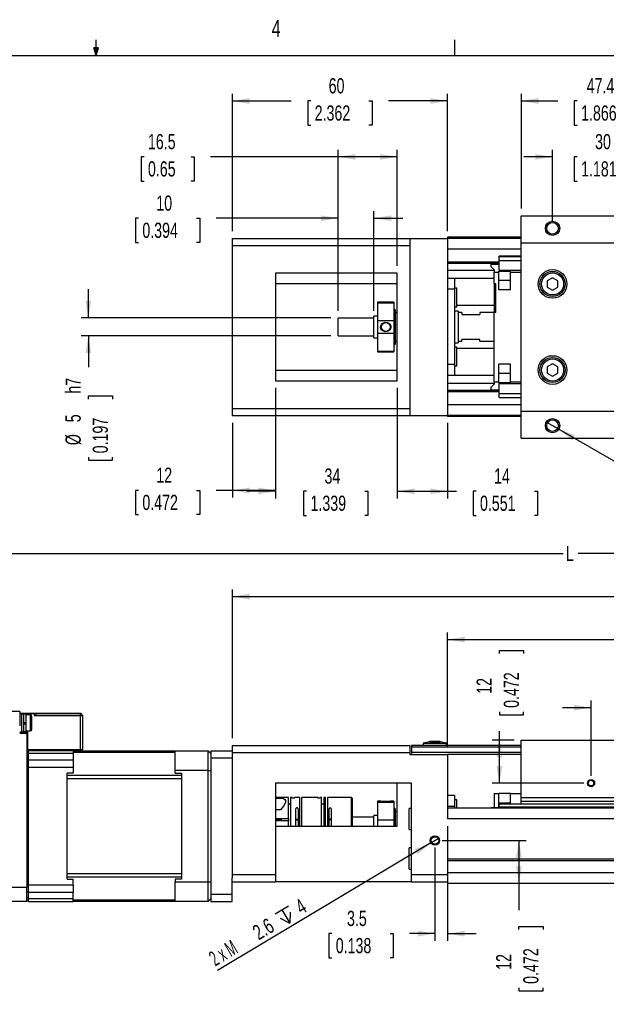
# Model space of a CAD drawing. Extents: x 11 to 421, y 5 to 275.
# Tile 6 of 7: x 205 to 287, y 138 to 275. Entities that reach past the tile are written whole.
import ezdxf
from ezdxf.enums import TextEntityAlignment as Align

# ---------------------------------------------------------------- set-up
doc = ezdxf.new("R2010")
doc.units = 0
doc.layers.get('0').update_dxf_attribs({"linetype": 'CONTINUOUS'})
doc.dimstyles.new('SLDDIMSTYLE0', dxfattribs={"dimtxt": 2.116667, "dimasz": 2.4, "dimexe": 0, "dimexo": 0.0625, "dimgap": 0.529167, "dimtad": 0, "dimlfac": 2, "dimrnd": 1e-09, "dimzin": 12, "dimsah": 1, "dimcen": 0.09, "dimazin": 3, "dimtfac": 1, "dimtofl": 0, "dimtmove": 0, "dimatfit": 3})
doc.dimstyles.new('SLDDIMSTYLE1', dxfattribs={"dimtxt": 2.116667, "dimasz": 2.4, "dimexe": 0, "dimexo": 0.0625, "dimgap": 0.529167, "dimtad": 0, "dimlfac": 2, "dimrnd": 1e-09, "dimzin": 12, "dimsah": 1, "dimcen": 0.09, "dimazin": 3, "dimtfac": 1, "dimtmove": 0, "dimatfit": 3})
doc.dimstyles.new('SLDDIMSTYLE2', dxfattribs={"dimtxt": 2.116667, "dimasz": 2.4, "dimexe": 0, "dimexo": 0.0625, "dimgap": 0.529167, "dimtad": 1, "dimlfac": 2, "dimrnd": 1e-09, "dimzin": 12, "dimblk1": 'NONE', "dimsah": 1, "dimcen": 0, "dimazin": 3, "dimtfac": 1, "dimtmove": 0, "dimatfit": 3})

# ---------------------------------------------------------------- blocks, each defined once
blk = doc.blocks.new('_D_1')
at = {"color": 7, "linetype": 'CONTINUOUS'}
for p, q in [((234.91, 175.12), (234.91, 195.87)), ((369.91, 175.12), (369.91, 195.87)), ((234.91, 194.87), (300.3, 194.87)), ((369.91, 194.87), (304.52, 194.87))]:
    blk.add_line(p, q, dxfattribs=at)
for points in [[(234.91, 194.87), (237.31, 194.47), (237.31, 195.27)], [(369.91, 194.87), (367.51, 195.27), (367.51, 194.47)]]:
    blk.add_solid(points, dxfattribs=at)
at = {"color": 7, "linetype": 'CONTINUOUS', "width": 0.7}
blk.add_text('AL', height=2.117, dxfattribs=at).set_placement((300.71, 193.18, 26.16), align=Align.BOTTOM_LEFT)
blk = doc.blocks.new('_D_2')
at = {"color": 7, "linetype": 'CONTINUOUS'}
for p, q in [((264.91, 173.87), (264.91, 189.87)), ((364.91, 173.87), (364.91, 189.87)), ((264.91, 188.87), (312.98, 188.87)), ((364.91, 188.87), (316.83, 188.87))]:
    blk.add_line(p, q, dxfattribs=at)
for points in [[(264.91, 188.87), (267.31, 188.47), (267.31, 189.27)], [(364.91, 188.87), (362.51, 189.27), (362.51, 188.47)]]:
    blk.add_solid(points, dxfattribs=at)
at = {"color": 7, "linetype": 'CONTINUOUS', "width": 0.7}
blk.add_text('RL', height=2.117, dxfattribs=at).set_placement((313.4, 187.18, 26.16), align=Align.BOTTOM_LEFT)
blk = doc.blocks.new('_D_3')
at = {"color": 7, "linetype": 'CONTINUOUS'}
for p, q in [((194.26, 179.87), (194.26, 201.87)), ((369.91, 175.12), (369.91, 201.87)), ((194.26, 200.87), (281.02, 200.87)), ((369.91, 200.87), (283.15, 200.87))]:
    blk.add_line(p, q, dxfattribs=at)
for points in [[(194.26, 200.87), (196.66, 200.47), (196.66, 201.27)], [(369.91, 200.87), (367.51, 201.27), (367.51, 200.47)]]:
    blk.add_solid(points, dxfattribs=at)
at = {"color": 7, "linetype": 'CONTINUOUS', "width": 0.7}
blk.add_text('L', height=2.12, dxfattribs=at).set_placement((281.43, 199.18, 26.16), align=Align.BOTTOM_LEFT)
blk = doc.blocks.new('_D_6')
at = {"color": 7, "linetype": 'CONTINUOUS'}
for p, q in [((264.91, 162.87), (264.91, 146.88)), ((263.16, 159.87), (263.16, 146.88)), ((248.8, 147.88), (248.37, 147.88)), ((248.37, 147.88), (248.37, 144.52)), ((256.91, 147.88), (257.33, 147.88)), ((257.33, 147.88), (257.33, 144.52)), ((263.16, 147.88), (259.63, 147.88)), ((264.91, 147.88), (268.91, 147.88)), ((248.37, 144.52), (248.8, 144.52)), ((257.33, 144.52), (256.91, 144.52))]:
    blk.add_line(p, q, dxfattribs=at)
for points in [[(263.16, 147.88), (260.76, 148.28), (260.76, 147.48)], [(264.91, 147.88), (267.31, 147.48), (267.31, 148.28)]]:
    blk.add_solid(points, dxfattribs=at)
at = {"color": 7, "linetype": 'CONTINUOUS', "width": 0.7}
for s, p in [('3.5', (250.9, 148.31, 26.16)), ('0.138', (249.33, 144.52, 26.16))]:
    blk.add_text(s, height=2.117, dxfattribs=at).set_placement(p, align=Align.BOTTOM_LEFT)
blk = doc.blocks.new('_D_7')
at = {"color": 7, "linetype": 'CONTINUOUS'}
for p, q in [((264.16, 160.87), (275.87, 160.87)), ((274.87, 160.87), (274.87, 154.87)), ((274.87, 154.87), (274.87, 151.17)), ((274.87, 148.45), (274.87, 148.88)), ((274.87, 148.88), (278.23, 148.88)), ((278.23, 148.88), (278.23, 148.45)), ((274.87, 140.34), (274.87, 139.91)), ((278.23, 139.91), (278.23, 140.34)), ((274.87, 139.91), (278.23, 139.91))]:
    blk.add_line(p, q, dxfattribs=at)
for points in [[(274.87, 160.87), (274.47, 158.47), (275.27, 158.47)], [(274.87, 154.87), (275.27, 157.27), (274.47, 157.27)]]:
    blk.add_solid(points, dxfattribs=at)
at = {"color": 7, "linetype": 'CONTINUOUS', "width": 0.7}
for s, p in [('0.472', (278.23, 140.88, 26.16)), ('12', (274.44, 142.83, 26.16))]:
    blk.add_text(s, height=2.117, rotation=90, dxfattribs=at).set_placement(p, align=Align.BOTTOM_LEFT)
blk = doc.blocks.new('_D_8')
at = {"color": 7, "linetype": 'CONTINUOUS'}
for p, q in [((284.93, 169.87), (284.93, 180.37)), ((289.18, 169.87), (289.18, 180.37)), ((284.93, 179.37), (280.93, 179.37)), ((289.18, 179.37), (304.45, 179.37)), ((307.17, 179.37), (306.74, 179.37)), ((306.74, 179.37), (306.74, 176.01)), ((315.28, 179.37), (315.71, 179.37)), ((315.71, 179.37), (315.71, 176.01)), ((306.74, 176.01), (307.17, 176.01)), ((315.71, 176.01), (315.28, 176.01))]:
    blk.add_line(p, q, dxfattribs=at)
for points in [[(284.93, 179.37), (282.53, 179.77), (282.53, 178.97)], [(289.18, 179.37), (291.58, 178.97), (291.58, 179.77)]]:
    blk.add_solid(points, dxfattribs=at)
at = {"color": 7, "linetype": 'CONTINUOUS', "width": 0.7}
for s, p in [('8.5', (309.27, 179.8, 26.16)), ('0.335', (307.71, 176.01, 26.16))]:
    blk.add_text(s, height=2.117, dxfattribs=at).set_placement(p, align=Align.BOTTOM_LEFT)
blk = doc.blocks.new('_D_9')
at = {"color": 7, "linetype": 'CONTINUOUS'}
for p, q in [((272.15, 186.93), (272.15, 187.36)), ((272.15, 187.36), (275.51, 187.36)), ((275.51, 187.36), (275.51, 186.93)), ((272.15, 178.82), (272.15, 178.39)), ((275.51, 178.39), (275.51, 178.82)), ((272.15, 178.39), (275.51, 178.39)), ((272.15, 174.87), (272.15, 176.09)), ((274.21, 174.87), (271.15, 174.87)), ((272.15, 168.87), (272.15, 174.87)), ((283.93, 168.87), (271.15, 168.87))]:
    blk.add_line(p, q, dxfattribs=at)
for points in [[(272.15, 174.87), (271.75, 172.47), (272.55, 172.47)], [(272.15, 168.87), (272.55, 171.27), (271.75, 171.27)]]:
    blk.add_solid(points, dxfattribs=at)
at = {"color": 7, "linetype": 'CONTINUOUS', "width": 0.7}
for s, p in [('0.472', (275.51, 179.35, 26.16)), ('12', (271.72, 181.31, 26.16))]:
    blk.add_text(s, height=2.117, rotation=90, dxfattribs=at).set_placement(p, align=Align.BOTTOM_LEFT)
blk = doc.blocks.new('SW_SYMBOL_HOLE_DEPTH')
at = {"color": 0, "linetype": 'CONTINUOUS'}
for p, q in [((0, 875), (800, 875)), ((100, 555), (400, 75)), ((400, 875), (400, 75)), ((700, 555), (400, 75))]:
    blk.add_line(p, q, dxfattribs=at)
blk = doc.blocks.new('_D_10')
at = {"color": 7, "linetype": 'CONTINUOUS'}
for q in [(263.71, 161.2), (232.84, 142.74)]:
    blk.add_line((262.6, 160.53), q, dxfattribs=at)
blk.add_solid([(262.6, 160.53), (260.33, 159.64), (260.74, 158.96)], dxfattribs=at)
at = {"color": 7, "linetype": 'CONTINUOUS', "xscale": 0.0027037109, "yscale": 0.0027037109, "zscale": 0.0027037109, "rotation": 30.8677102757}
blk.add_blockref('SW_SYMBOL_HOLE_DEPTH', (242.11, 148.63), dxfattribs=at)
at = {"color": 7, "linetype": 'CONTINUOUS'}
for s, height, width, p in [('4', 2.12, 0.7, (244.86, 149.93, 26.16)), ('2.6', 2.117, 0.7, (238.91, 146.37, 26.16)), ('2 x M', 2.117, 0.56, (232.84, 142.74, 26.16))]:
    blk.add_text(s, height=height, rotation=30.8677, dxfattribs=dict(at, width=width)).set_placement(p, align=Align.BOTTOM_LEFT)
blk = doc.blocks.new('_NONE')
blk = doc.blocks.new('_D_12')
at = {"color": 7, "linetype": 'CONTINUOUS'}
for p, q in [((240.91, 223.95), (240.91, 208.66)), ((234.91, 219.1), (234.91, 208.66)), ((221.82, 209.66), (221.39, 209.66)), ((221.39, 209.66), (221.39, 206.3)), ((229.93, 209.66), (230.36, 209.66)), ((230.36, 209.66), (230.36, 206.3)), ((234.91, 209.66), (232.66, 209.66)), ((240.91, 209.66), (234.91, 209.66)), ((221.39, 206.3), (221.82, 206.3)), ((230.36, 206.3), (229.93, 206.3))]:
    blk.add_line(p, q, dxfattribs=at)
for points in [[(234.91, 209.66), (237.31, 209.26), (237.31, 210.06)], [(240.91, 209.66), (238.51, 210.06), (238.51, 209.26)]]:
    blk.add_solid(points, dxfattribs=at)
at = {"color": 7, "linetype": 'CONTINUOUS', "width": 0.7}
for s, p in [('12', (224.31, 210.09, -38.73)), ('0.472', (222.36, 206.3, -38.73))]:
    blk.add_text(s, height=2.117, dxfattribs=at).set_placement(p, align=Align.BOTTOM_LEFT)
blk = doc.blocks.new('_D_13')
at = {"color": 7, "linetype": 'CONTINUOUS'}
for p, q in [((257.91, 223.95), (257.91, 208.54)), ((264.91, 219.1), (264.91, 208.54)), ((257.91, 209.54), (264.91, 209.54)), ((264.91, 209.54), (266.18, 209.54)), ((268.91, 209.54), (268.48, 209.54)), ((268.48, 209.54), (268.48, 206.18)), ((277.02, 209.54), (277.44, 209.54)), ((277.44, 209.54), (277.44, 206.18)), ((268.48, 206.18), (268.91, 206.18)), ((277.44, 206.18), (277.02, 206.18))]:
    blk.add_line(p, q, dxfattribs=at)
for points in [[(257.91, 209.54), (260.31, 209.14), (260.31, 209.94)], [(264.91, 209.54), (262.51, 209.94), (262.51, 209.14)]]:
    blk.add_solid(points, dxfattribs=at)
at = {"color": 7, "linetype": 'CONTINUOUS', "width": 0.7}
for s, p in [('14', (271.4, 209.97, -38.73)), ('0.551', (269.44, 206.18, -38.73))]:
    blk.add_text(s, height=2.117, dxfattribs=at).set_placement(p, align=Align.BOTTOM_LEFT)
blk = doc.blocks.new('_D_14')
at = {"color": 7, "linetype": 'CONTINUOUS'}
for p, q in [((240.91, 223.95), (240.91, 208.54)), ((257.91, 223.95), (257.91, 208.54)), ((240.91, 209.54), (236.91, 209.54)), ((245.27, 209.54), (244.84, 209.54)), ((244.84, 209.54), (244.84, 206.18)), ((253.38, 209.54), (253.81, 209.54)), ((253.81, 209.54), (253.81, 206.18)), ((257.91, 209.54), (261.91, 209.54)), ((244.84, 206.18), (245.27, 206.18)), ((253.81, 206.18), (253.38, 206.18))]:
    blk.add_line(p, q, dxfattribs=at)
for points in [[(240.91, 209.54), (238.51, 209.94), (238.51, 209.14)], [(257.91, 209.54), (260.31, 209.14), (260.31, 209.94)]]:
    blk.add_solid(points, dxfattribs=at)
at = {"color": 7, "linetype": 'CONTINUOUS', "width": 0.7}
for s, p in [('34', (247.76, 209.97, -38.73)), ('1.339', (245.81, 206.18, -38.73))]:
    blk.add_text(s, height=2.117, dxfattribs=at).set_placement(p, align=Align.BOTTOM_LEFT)
blk = doc.blocks.new('_D_15')
at = {"color": 7, "linetype": 'CONTINUOUS'}
for p, q in [((214.83, 233.7), (214.83, 237.7)), ((248.66, 233.7), (213.83, 233.7)), ((248.66, 231.2), (213.83, 231.2)), ((214.83, 231.2), (214.83, 226.85)), ((214.83, 222.4), (214.83, 222.83)), ((214.83, 222.83), (218.19, 222.83)), ((218.19, 222.83), (218.19, 222.4)), ((214.83, 214.29), (214.83, 213.86)), ((218.19, 213.86), (218.19, 214.29)), ((214.83, 213.86), (218.19, 213.86))]:
    blk.add_line(p, q, dxfattribs=at)
for points in [[(214.83, 233.7), (215.23, 236.1), (214.43, 236.1)], [(214.83, 231.2), (214.43, 228.8), (215.23, 228.8)]]:
    blk.add_solid(points, dxfattribs=at)
at = {"color": 7, "linetype": 'CONTINUOUS', "width": 0.7}
for s, height, p in [('h7', 2.117, (214.4, 223.15, -38.73)), ('5', 2.12, (214.4, 219.16, -38.73)), ('0.197', 2.117, (218.19, 214.83, -38.73)), ('%%c', 2.117, (214.4, 215.97, -38.73))]:
    blk.add_text(s, height=height, rotation=90, dxfattribs=at).set_placement(p, align=Align.BOTTOM_LEFT)
blk = doc.blocks.new('_D_16')
at = {"color": 7, "linetype": 'CONTINUOUS'}
for p, q in [((249.66, 234.7), (249.66, 257.16)), ((257.91, 240.95), (257.91, 257.16)), ((222.61, 256.16), (222.18, 256.16)), ((222.18, 256.16), (222.18, 252.79)), ((229.15, 256.16), (229.58, 256.16)), ((229.58, 256.16), (229.58, 252.79)), ((249.66, 256.16), (231.87, 256.16)), ((257.91, 256.16), (249.66, 256.16)), ((222.18, 252.79), (222.61, 252.79)), ((229.58, 252.79), (229.15, 252.79))]:
    blk.add_line(p, q, dxfattribs=at)
for points in [[(249.66, 256.16), (252.06, 255.76), (252.06, 256.56)], [(257.91, 256.16), (255.51, 256.56), (255.51, 255.76)]]:
    blk.add_solid(points, dxfattribs=at)
at = {"color": 7, "linetype": 'CONTINUOUS', "width": 0.7}
for s, p in [('16.5', (223.14, 256.59, -38.73)), ('0.65', (223.14, 252.79, -38.73))]:
    blk.add_text(s, height=2.117, dxfattribs=at).set_placement(p, align=Align.BOTTOM_LEFT)
blk = doc.blocks.new('_D_17')
at = {"color": 7, "linetype": 'CONTINUOUS'}
for p, q in [((249.66, 234.7), (249.66, 248.6)), ((254.66, 234.7), (254.66, 248.6)), ((221.82, 247.6), (221.39, 247.6)), ((221.39, 247.6), (221.39, 244.23)), ((229.93, 247.6), (230.36, 247.6)), ((230.36, 247.6), (230.36, 244.23)), ((249.66, 247.6), (232.66, 247.6)), ((254.66, 247.6), (258.66, 247.6)), ((221.39, 244.23), (221.82, 244.23)), ((230.36, 244.23), (229.93, 244.23))]:
    blk.add_line(p, q, dxfattribs=at)
for points in [[(249.66, 247.6), (247.26, 248), (247.26, 247.2)], [(254.66, 247.6), (257.06, 247.2), (257.06, 248)]]:
    blk.add_solid(points, dxfattribs=at)
at = {"color": 7, "linetype": 'CONTINUOUS', "width": 0.7}
for s, p in [('10', (224.31, 248.02, -38.73)), ('0.394', (222.36, 244.23, -38.73))]:
    blk.add_text(s, height=2.117, dxfattribs=at).set_placement(p, align=Align.BOTTOM_LEFT)
blk = doc.blocks.new('_D_18')
at = {"color": 7, "linetype": 'CONTINUOUS'}
for p, q in [((234.91, 245.8), (234.91, 264.95)), ((264.91, 245.8), (264.91, 264.95)), ((234.91, 263.95), (243.13, 263.95)), ((245.85, 263.95), (245.42, 263.95)), ((245.42, 263.95), (245.42, 260.58)), ((253.96, 263.95), (254.39, 263.95)), ((254.39, 263.95), (254.39, 260.58)), ((264.91, 263.95), (256.68, 263.95)), ((245.42, 260.58), (245.85, 260.58)), ((254.39, 260.58), (253.96, 260.58))]:
    blk.add_line(p, q, dxfattribs=at)
for points in [[(234.91, 263.95), (237.31, 263.55), (237.31, 264.35)], [(264.91, 263.95), (262.51, 264.35), (262.51, 263.55)]]:
    blk.add_solid(points, dxfattribs=at)
at = {"color": 7, "linetype": 'CONTINUOUS', "width": 0.7}
for s, p in [('60', (248.34, 264.38, -38.73)), ('2.362', (246.39, 260.58, -38.73))]:
    blk.add_text(s, height=2.117, dxfattribs=at).set_placement(p, align=Align.BOTTOM_LEFT)
blk = doc.blocks.new('_D_19')
at = {"color": 7, "linetype": 'CONTINUOUS'}
for p, q in [((275.21, 248.95), (275.21, 264.95)), ((298.91, 248.95), (298.91, 264.95)), ((275.21, 263.95), (280.28, 263.95)), ((283, 263.95), (282.57, 263.95)), ((282.57, 263.95), (282.57, 260.58)), ((291.11, 263.95), (291.54, 263.95)), ((291.54, 263.95), (291.54, 260.58)), ((298.91, 263.95), (293.83, 263.95)), ((282.57, 260.58), (283, 260.58)), ((291.54, 260.58), (291.11, 260.58))]:
    blk.add_line(p, q, dxfattribs=at)
for points in [[(275.21, 263.95), (277.61, 263.55), (277.61, 264.35)], [(298.91, 263.95), (296.51, 264.35), (296.51, 263.55)]]:
    blk.add_solid(points, dxfattribs=at)
at = {"color": 7, "linetype": 'CONTINUOUS', "width": 0.7}
for s, p in [('47.4', (284.32, 264.38, -38.73)), ('1.866', (283.54, 260.58, -38.73))]:
    blk.add_text(s, height=2.117, dxfattribs=at).set_placement(p, align=Align.BOTTOM_LEFT)
blk = doc.blocks.new('_D_20')
at = {"color": 7, "linetype": 'CONTINUOUS'}
for p, q in [((279.56, 247.2), (279.56, 257.16)), ((294.56, 247.2), (294.56, 257.16)), ((279.56, 256.16), (275.56, 256.16)), ((283, 256.16), (282.57, 256.16)), ((282.57, 256.16), (282.57, 252.79)), ((291.11, 256.16), (291.54, 256.16)), ((291.54, 256.16), (291.54, 252.79)), ((294.56, 256.16), (298.56, 256.16)), ((282.57, 252.79), (283, 252.79)), ((291.54, 252.79), (291.11, 252.79))]:
    blk.add_line(p, q, dxfattribs=at)
for points in [[(279.56, 256.16), (277.16, 256.56), (277.16, 255.76)], [(294.56, 256.16), (296.96, 255.76), (296.96, 256.56)]]:
    blk.add_solid(points, dxfattribs=at)
at = {"color": 7, "linetype": 'CONTINUOUS', "width": 0.7}
for s, p in [('30', (285.49, 256.59, -38.73)), ('1.181', (283.54, 252.79, -38.73))]:
    blk.add_text(s, height=2.117, dxfattribs=at).set_placement(p, align=Align.BOTTOM_LEFT)
blk = doc.blocks.new('_D_23')
at = {"color": 7, "linetype": 'CONTINUOUS'}
for q in [(278.69, 219.2), (301.7, 205.91)]:
    blk.add_line((280.42, 218.2), q, dxfattribs=at)
blk.add_solid([(280.42, 218.2), (282.3, 216.65), (282.7, 217.34)], dxfattribs=at)
for s, height, width, p in [('4 x M', 2.117, 0.56, (289, 213.24, -38.73)), ('4', 2.12, 0.7, (295.12, 209.7, -38.73)), (' thru', 2.117, 0.7, (296.48, 208.92, -38.73))]:
    blk.add_text(s, height=height, rotation=330, dxfattribs=dict(at, width=width)).set_placement(p, align=Align.BOTTOM_LEFT)

msp = doc.modelspace()

# ---------------------------------------------------------------- linework, layer by layer
at = {"color": 7, "linetype": 'CONTINUOUS'}
for p, q in [((215.9254, 270.3087), (215.9254, 272.4626)), ((265.9317, 270.3087), (265.9317, 272.4626)), ((215.9254, 270.3087), (215.5889, 271.3737)), ((216.2443, 271.3737), (215.5889, 271.3737)), ((215.7467, 271.3737), (215.9254, 270.3087)), ((215.9254, 270.3087), (216.2443, 271.3737)), ((216.0501, 271.3737), (215.9254, 270.3087)), ((15.9068, 270.3087), (415.9568, 270.3087)), ((275.206, 244.1959), (275.206, 247.9459)), ((275.206, 247.9459), (298.906, 247.9459)), ((234.906, 244.7959), (234.906, 243.7959)), ((234.906, 244.7959), (259.656, 244.7959)), ((259.656, 244.7959), (259.656, 243.7959)), ((259.656, 244.7959), (264.906, 244.7959)), ((275.206, 244.9459), (264.906, 244.9459)), ((264.906, 244.9459), (264.906, 244.7959)), ((264.906, 244.7959), (264.906, 220.0959)), ((275.206, 244.7959), (264.906, 244.7959)), ((234.906, 243.7959), (259.656, 243.7959)), ((234.906, 243.7959), (234.906, 221.0959)), ((259.656, 243.7959), (259.656, 221.0959)), ((275.206, 244.1959), (298.906, 244.1959)), ((275.206, 220.6959), (275.206, 244.1959)), ((275.206, 242.2959), (272.106, 242.2959)), ((272.106, 242.2573), (272.106, 242.2959)), ((272.106, 241.7159), (272.106, 242.2573)), ((272.106, 241.7159), (275.206, 241.7159)), ((272.106, 240.3459), (272.106, 241.7159)), ((272.106, 241.4959), (264.906, 241.4959)), ((272.106, 241.3209), (264.906, 241.3209)), ((271.006, 241.2109), (271.006, 241.3209)), ((271.006, 240.8209), (271.006, 241.2109)), ((271.006, 241.2109), (272.056, 241.2109)), ((271.006, 240.8209), (271.406, 240.4209)), ((271.406, 240.4209), (271.406, 240.0959)), ((272.056, 241.2109), (272.056, 241.3209)), ((272.056, 241.1709), (272.056, 241.2109)), ((272.056, 241.1709), (272.106, 241.1709)), ((272.056, 240.2459), (273.706, 240.2459)), ((272.056, 240.0959), (272.056, 240.2459)), ((272.106, 240.3459), (275.206, 240.3459)), ((273.706, 240.0959), (273.706, 240.2459)), ((257.906, 239.9459), (240.906, 239.9459)), ((240.906, 239.9459), (240.906, 224.9459)), ((257.906, 224.9459), (257.906, 239.9459)), ((265.906, 239.1959), (264.906, 239.1959)), ((265.906, 239.1959), (265.906, 237.6959)), ((271.406, 239.1959), (265.906, 239.1959)), ((271.406, 238.4559), (271.406, 240.0959)), ((271.406, 240.0959), (272.056, 240.0959)), ((272.056, 237.6459), (272.056, 240.0959)), ((273.706, 238.9459), (272.056, 238.9459)), ((273.706, 237.6459), (273.706, 240.0959)), ((273.706, 240.0959), (275.206, 240.0959)), ((279.556, 239.312), (278.806, 238.879)), ((278.806, 238.879), (278.806, 238.0129)), ((280.306, 238.879), (279.556, 239.312)), ((280.306, 238.0129), (280.306, 238.879)), ((257.906, 238.4459), (240.906, 238.4459)), ((265.906, 237.6959), (264.906, 237.6959)), ((266.206, 237.8609), (265.906, 237.8609)), ((265.906, 237.6959), (265.906, 227.1959)), ((266.206, 235.2609), (266.206, 237.8609)), ((271.656, 238.4559), (271.406, 238.4559)), ((271.406, 238.4559), (271.406, 234.4559)), ((271.656, 234.4559), (271.656, 238.4559)), ((273.706, 237.6459), (272.056, 237.6459)), ((278.806, 238.0129), (279.556, 237.5799)), ((279.556, 237.5799), (280.306, 238.0129)), ((257.406, 235.9209), (255.156, 235.9209)), ((255.156, 235.9209), (255.156, 235.8073)), ((255.156, 235.8073), (257.406, 235.8073)), ((255.156, 235.8073), (255.156, 233.3272)), ((257.406, 235.9209), (257.406, 235.8073)), ((257.406, 235.8073), (257.406, 233.3272)), ((257.506, 234.9459), (257.406, 234.9459)), ((257.656, 234.7959), (257.506, 234.9459)), ((257.506, 229.9459), (257.506, 234.9459)), ((257.656, 230.0959), (257.656, 234.7959)), ((265.906, 235.2609), (266.206, 235.2609)), ((271.406, 235.4355), (266.206, 235.4355)), ((254.656, 233.6959), (249.656, 233.6959)), ((249.656, 231.1959), (249.656, 233.6959)), ((255.156, 233.9459), (254.656, 233.9459)), ((254.656, 230.9459), (254.656, 233.9459)), ((257.906, 234.4459), (257.656, 234.4459)), ((266.406, 234.6709), (265.906, 234.6709)), ((266.406, 234.6709), (266.406, 230.2209)), ((266.906, 234.4459), (266.406, 234.4459)), ((266.906, 234.4459), (266.906, 234.1959)), ((266.906, 234.1959), (269.406, 234.1959)), ((271.406, 234.4459), (269.406, 234.4459)), ((269.406, 234.4459), (269.406, 234.1959)), ((271.656, 234.4559), (271.406, 234.4559)), ((271.406, 224.7959), (271.406, 234.4559)), ((255.156, 233.3272), (257.406, 233.3272)), ((255.156, 233.3272), (255.156, 231.5647)), ((257.406, 233.3272), (257.406, 231.5647)), ((249.656, 231.1959), (254.656, 231.1959)), ((254.656, 230.9459), (255.156, 230.9459)), ((255.156, 231.5647), (257.406, 231.5647)), ((255.156, 231.5647), (255.156, 229.0845)), ((257.406, 231.5647), (257.406, 229.0845)), ((266.906, 230.4459), (266.906, 230.6959)), ((269.406, 230.6959), (266.906, 230.6959)), ((269.406, 230.4459), (269.406, 230.6959)), ((257.406, 229.9459), (257.506, 229.9459)), ((257.506, 229.9459), (257.656, 230.0959)), ((257.656, 230.4459), (257.906, 230.4459)), ((265.906, 230.2209), (266.406, 230.2209)), ((266.206, 229.6309), (265.906, 229.6309)), ((266.206, 227.0309), (266.206, 229.6309)), ((271.406, 229.4564), (266.206, 229.4564)), ((266.406, 230.4459), (266.906, 230.4459)), ((269.406, 230.4459), (271.406, 230.4459)), ((255.156, 229.0845), (257.406, 229.0845)), ((255.156, 229.0845), (255.156, 228.9709)), ((255.156, 228.9709), (257.406, 228.9709)), ((257.406, 229.0845), (257.406, 228.9709)), ((265.906, 227.1959), (264.906, 227.1959)), ((265.906, 227.1959), (265.906, 225.6959)), ((265.906, 227.0309), (266.206, 227.0309)), ((273.706, 227.2459), (272.056, 227.2459)), ((272.056, 224.7959), (272.056, 227.2459)), ((273.706, 224.7959), (273.706, 227.2459)), ((279.556, 227.312), (278.806, 226.879)), ((278.806, 226.879), (278.806, 226.0129)), ((280.306, 226.879), (279.556, 227.312)), ((280.306, 226.0129), (280.306, 226.879)), ((240.906, 226.4459), (257.906, 226.4459)), ((265.906, 225.6959), (264.906, 225.6959)), ((271.406, 225.6959), (265.906, 225.6959)), ((273.706, 225.9459), (272.056, 225.9459)), ((278.806, 226.0129), (279.556, 225.5799)), ((279.556, 225.5799), (280.306, 226.0129)), ((240.906, 224.9459), (257.906, 224.9459)), ((271.406, 224.4709), (271.006, 224.0709)), ((271.006, 223.6809), (271.006, 224.0709)), ((271.406, 224.7959), (272.056, 224.7959)), ((271.406, 224.7959), (271.406, 224.4709)), ((272.056, 224.6459), (272.056, 224.7959)), ((273.706, 224.6459), (272.056, 224.6459)), ((272.056, 223.6809), (272.056, 223.7209)), ((272.056, 223.7209), (272.106, 223.7209)), ((272.106, 223.1759), (272.106, 224.5459)), ((272.106, 224.5459), (275.206, 224.5459)), ((273.706, 224.7959), (275.206, 224.7959)), ((273.706, 224.6459), (273.706, 224.7959)), ((272.106, 223.5709), (264.906, 223.5709)), ((272.106, 223.3959), (264.906, 223.3959)), ((271.006, 223.6809), (272.056, 223.6809)), ((271.006, 223.5709), (271.006, 223.6809)), ((272.056, 223.5709), (272.056, 223.6809)), ((272.106, 223.1759), (275.206, 223.1759)), ((272.106, 222.6345), (272.106, 223.1759)), ((272.106, 222.5959), (272.106, 222.6345)), ((272.106, 222.5959), (275.206, 222.5959)), ((234.906, 221.0959), (259.656, 221.0959)), ((234.906, 221.0959), (234.906, 220.0959)), ((259.656, 221.0959), (259.656, 220.0959)), ((234.906, 220.0959), (259.656, 220.0959)), ((259.656, 220.0959), (264.906, 220.0959)), ((275.206, 220.0959), (264.906, 220.0959)), ((264.906, 220.0959), (264.906, 219.9459)), ((275.206, 219.9459), (264.906, 219.9459)), ((275.206, 220.6959), (298.906, 220.6959)), ((275.206, 216.9459), (275.206, 220.6959)), ((275.206, 216.9459), (298.906, 216.9459)), ((205.256, 178.8652), (197.656, 178.8652)), ((205.256, 178.8652), (205.256, 176.8652)), ((207.506, 178.5702), (205.256, 178.5702)), ((205.256, 178.5652), (205.556, 178.5652)), ((205.556, 178.5652), (205.556, 178.3686)), ((205.556, 178.5652), (207.256, 178.5652)), ((205.806, 178.5152), (205.556, 178.5152)), ((205.806, 178.5152), (205.806, 176.0152)), ((206.106, 178.4902), (205.806, 178.4902)), ((206.106, 178.4902), (206.106, 177.2652)), ((207.256, 178.5652), (207.256, 178.2652)), ((207.506, 178.5702), (207.506, 178.2702)), ((213.701, 178.5702), (207.506, 178.5702)), ((213.701, 178.5702), (213.701, 178.2702)), ((213.706, 178.5702), (213.701, 178.5702)), ((205.556, 176.1619), (205.556, 178.3686)), ((206.106, 177.2652), (205.806, 177.2652)), ((205.806, 177.1152), (206.106, 177.1152)), ((206.706, 178.3902), (206.106, 178.3902)), ((206.106, 177.2652), (206.106, 177.1152)), ((206.106, 177.1152), (206.106, 176.0402)), ((206.956, 177.2652), (206.706, 177.2652)), ((206.956, 177.2652), (206.956, 178.1402)), ((206.956, 176.3902), (206.956, 177.2652)), ((207.506, 178.2702), (207.256, 178.2702)), ((207.256, 178.2652), (213.706, 178.2652)), ((213.701, 178.2702), (207.506, 178.2702)), ((213.706, 178.2702), (213.701, 178.2702)), ((213.706, 178.2652), (213.706, 178.2702)), ((213.706, 178.2652), (213.706, 173.5152)), ((213.706, 178.2652), (214.006, 178.2652)), ((214.006, 178.2652), (214.006, 178.2702)), ((214.006, 178.2652), (214.006, 173.5152)), ((205.556, 175.9652), (205.256, 175.9652)), ((206.256, 175.7652), (205.256, 175.7652)), ((205.556, 176.1619), (205.556, 175.9652)), ((205.556, 176.0152), (205.806, 176.0152)), ((206.406, 175.9652), (205.556, 175.9652)), ((205.806, 176.0402), (206.106, 176.0402)), ((206.106, 176.1402), (206.706, 176.1402)), ((206.256, 175.7652), (206.256, 154.3652)), ((206.406, 173.5152), (206.406, 175.9652)), ((262.406, 174.6152), (261.531, 174.4152)), ((261.531, 174.4152), (261.531, 174.1152)), ((261.531, 174.4152), (263.156, 174.4152)), ((262.406, 174.7152), (262.406, 174.6152)), ((262.406, 174.7152), (263.156, 174.7152)), ((262.406, 174.6152), (263.156, 174.6152)), ((263.156, 174.7152), (263.906, 174.7152)), ((263.156, 174.6152), (263.906, 174.6152)), ((263.156, 174.4152), (264.781, 174.4152)), ((263.906, 174.6152), (263.906, 174.7152)), ((264.781, 174.4152), (263.906, 174.6152)), ((264.781, 174.1152), (264.781, 174.4152)), ((275.206, 166.8652), (275.206, 174.8652)), ((275.206, 174.8652), (298.906, 174.8652)), ((206.256, 173.1152), (206.506, 173.3652)), ((206.506, 172.9718), (206.256, 172.7874)), ((213.706, 173.5152), (206.406, 173.5152)), ((206.506, 172.9718), (206.506, 173.3652)), ((212.731, 173.3652), (206.506, 173.3652)), ((206.506, 172.1144), (206.506, 172.9718)), ((212.731, 172.9718), (206.506, 172.9718)), ((212.731, 173.3652), (212.731, 172.9718)), ((226.931, 173.3152), (212.731, 173.3152)), ((212.731, 172.9718), (212.731, 172.1144)), ((214.006, 173.5152), (213.706, 173.5152)), ((226.931, 173.3652), (231.556, 173.3652)), ((226.931, 170.6152), (226.931, 173.3652)), ((231.556, 170.6152), (231.556, 173.3652)), ((231.556, 173.3652), (231.906, 173.0152)), ((231.906, 173.3652), (231.906, 172.3652)), ((231.906, 173.3652), (234.906, 173.3652)), ((234.906, 174.1152), (259.656, 174.1152)), ((234.906, 174.1152), (234.906, 173.1152)), ((234.906, 173.1152), (259.656, 173.1152)), ((234.906, 173.1152), (234.906, 156.1152)), ((259.656, 174.1152), (259.656, 173.1152)), ((259.656, 173.1152), (259.656, 172.8652)), ((275.206, 174.1152), (259.906, 174.1152)), ((259.906, 174.1152), (259.906, 173.8652)), ((259.906, 173.8652), (259.906, 173.1152)), ((259.906, 173.1152), (259.906, 172.8652)), ((206.256, 171.9456), (206.506, 172.1144)), ((206.506, 171.1017), (206.506, 172.1144)), ((206.506, 172.1144), (212.731, 172.1144)), ((212.731, 172.1144), (212.731, 171.1017)), ((231.906, 172.3652), (234.906, 172.3652)), ((231.906, 172.3652), (231.906, 153.3652)), ((259.656, 172.8652), (264.906, 172.8652)), ((275.206, 172.8652), (264.906, 172.8652)), ((264.906, 172.8652), (264.906, 163.8652)), ((206.506, 171.1017), (206.256, 171.1017)), ((206.506, 154.6287), (206.506, 171.1017)), ((206.506, 171.1017), (212.731, 171.1017)), ((211.856, 155.4902), (211.856, 170.2402)), ((212.731, 170.2402), (211.856, 170.2402)), ((212.731, 171.1017), (212.731, 170.2402)), ((226.931, 170.2402), (226.931, 170.6152)), ((231.556, 170.6152), (226.931, 170.6152)), ((226.931, 170.2402), (227.806, 170.2402)), ((227.806, 170.2402), (227.806, 155.4902)), ((231.556, 155.1152), (231.556, 170.6152)), ((231.556, 170.6152), (231.906, 170.6152)), ((227.806, 169.9197), (211.856, 169.9197)), ((211.856, 169.4964), (227.806, 169.4964)), ((259.906, 168.8652), (240.906, 168.8652)), ((240.906, 168.8652), (240.906, 156.1152)), ((257.906, 162.8652), (257.906, 168.8652)), ((259.906, 156.1152), (259.906, 168.8652)), ((242.731, 166.8652), (240.906, 166.8652)), ((242.731, 163.9198), (242.731, 166.8652)), ((243.256, 166.8652), (243.031, 166.8652)), ((243.031, 166.8652), (243.031, 162.8652)), ((244.306, 166.8652), (243.556, 166.8652)), ((244.306, 162.8652), (244.306, 166.8652)), ((246.831, 166.8652), (244.606, 166.8652)), ((244.606, 162.8652), (244.606, 166.8652)), ((247.356, 166.8652), (247.131, 166.8652)), ((247.356, 162.8652), (247.356, 166.8652)), ((247.881, 166.8652), (247.656, 166.8652)), ((247.656, 166.8652), (247.656, 162.8652)), ((247.881, 162.8652), (247.881, 166.8652)), ((251.506, 166.8652), (248.181, 166.8652)), ((248.181, 166.8652), (248.181, 162.8652)), ((251.656, 166.7152), (251.506, 166.8652)), ((251.506, 162.8652), (251.506, 166.8652)), ((251.656, 162.8652), (251.656, 166.7152)), ((255.5839, 166.3402), (255.156, 166.3402)), ((255.156, 166.3402), (255.156, 166.2266)), ((255.156, 166.2266), (257.406, 166.2266)), ((255.156, 166.2266), (255.156, 163.7465)), ((257.406, 166.3402), (257.0239, 166.3402)), ((257.406, 166.3402), (257.406, 166.2266)), ((257.406, 166.2266), (257.406, 163.7465)), ((265.906, 167.1152), (264.906, 167.1152)), ((265.906, 167.1152), (265.906, 165.6152)), ((266.206, 166.5402), (265.906, 166.5402)), ((266.206, 165.3652), (266.206, 166.5402)), ((271.406, 167.4152), (272.056, 167.4152)), ((271.406, 167.4152), (271.406, 165.4652)), ((272.056, 165.4652), (272.056, 167.4152)), ((273.706, 167.4152), (272.056, 167.4152)), ((273.706, 167.4152), (275.206, 167.4152)), ((273.706, 165.9652), (273.706, 167.4152)), ((275.206, 166.8652), (298.906, 166.8652)), ((275.206, 166.3652), (275.206, 166.8652)), ((275.206, 166.3652), (298.906, 166.3652)), ((275.206, 165.9652), (275.206, 166.3652)), ((241.643, 165.1246), (240.906, 165.1246)), ((243.781, 162.8652), (243.781, 165.2751)), ((244.081, 165.2751), (244.081, 162.8652)), ((248.406, 162.8652), (248.406, 165.2552)), ((248.706, 165.2552), (248.706, 162.8652)), ((257.506, 165.3652), (257.406, 165.3652)), ((257.656, 165.2152), (257.506, 165.3652)), ((257.506, 162.8652), (257.506, 165.3652)), ((257.656, 162.8652), (257.656, 165.2152)), ((257.906, 164.8652), (257.656, 164.8652)), ((259.906, 165.3402), (259.556, 165.3402)), ((259.556, 163.8652), (259.556, 165.3402)), ((265.906, 165.6152), (264.906, 165.6152)), ((364.906, 165.3652), (264.906, 165.3652)), ((265.906, 165.6152), (265.906, 165.3652)), ((271.006, 165.4652), (272.056, 165.4652)), ((271.006, 165.3652), (271.006, 165.4652)), ((273.706, 166.0652), (272.056, 166.0652)), ((272.056, 165.3652), (272.056, 165.4652)), ((272.056, 165.4652), (272.106, 165.4652)), ((272.056, 165.4152), (272.106, 165.4152)), ((272.106, 165.9652), (302.006, 165.9652)), ((272.106, 165.5442), (272.106, 165.9652)), ((272.106, 165.5442), (302.006, 165.5442)), ((272.106, 165.3652), (272.106, 165.5442)), ((240.906, 163.9198), (242.731, 163.9198)), ((242.731, 163.6277), (240.906, 163.6277)), ((242.731, 163.9198), (242.731, 163.6277)), ((242.731, 162.8652), (242.731, 163.6277)), ((254.656, 164.1152), (251.656, 164.1152)), ((255.156, 164.3652), (254.656, 164.3652)), ((254.656, 162.8652), (254.656, 164.3652)), ((255.156, 163.7465), (255.156, 162.8652)), ((255.156, 163.7465), (257.406, 163.7465)), ((257.406, 163.7465), (257.406, 162.8652)), ((259.556, 162.3902), (259.556, 163.8652)), ((364.906, 163.8652), (264.906, 163.8652)), ((240.906, 162.8652), (257.906, 162.8652)), ((259.556, 162.3902), (259.906, 162.3902)), ((259.906, 159.8402), (259.556, 159.8402)), ((259.556, 158.3652), (259.556, 159.8402)), ((259.556, 156.8902), (259.556, 158.3652)), ((364.906, 158.2402), (264.906, 158.2402)), ((264.906, 158.2402), (264.906, 158.0111)), ((364.906, 158.0111), (264.906, 158.0111)), ((264.906, 158.0111), (264.906, 156.3652)), ((259.556, 156.8902), (259.906, 156.8902)), ((227.806, 156.234), (211.856, 156.234)), ((211.856, 155.8108), (227.806, 155.8108)), ((211.856, 155.4902), (212.731, 155.4902)), ((212.731, 154.6287), (212.731, 155.4902)), ((226.931, 155.4902), (226.931, 155.1152)), ((227.806, 155.4902), (226.931, 155.4902)), ((226.931, 155.1152), (231.556, 155.1152)), ((226.931, 152.3652), (226.931, 155.1152)), ((231.556, 152.3652), (231.556, 155.1152)), ((231.556, 155.1152), (231.906, 155.1152)), ((234.906, 156.1152), (240.906, 156.1152)), ((234.906, 156.1152), (234.906, 155.6793)), ((234.906, 153.3652), (234.906, 155.6793)), ((234.906, 155.1152), (240.906, 155.1152)), ((240.906, 156.1152), (240.906, 155.1152)), ((259.906, 155.1152), (240.906, 155.1152)), ((259.906, 156.1152), (264.906, 156.1152)), ((259.906, 155.1152), (259.906, 156.1152)), ((259.906, 155.1152), (264.906, 155.1152)), ((364.906, 156.3652), (264.906, 156.3652)), ((264.906, 156.3652), (264.906, 154.8652)), ((197.656, 154.3652), (206.256, 154.3652)), ((206.256, 154.6287), (206.506, 154.6287)), ((206.256, 153.8084), (206.256, 154.3652)), ((206.256, 153.7848), (206.256, 153.8084)), ((206.256, 153.7848), (206.506, 153.616)), ((206.256, 152.9431), (206.256, 153.7848)), ((212.731, 154.6287), (206.506, 154.6287)), ((206.506, 153.616), (206.506, 154.6287)), ((212.731, 154.6287), (212.731, 153.616)), ((364.906, 154.8652), (264.906, 154.8652)), ((206.256, 152.3652), (197.656, 152.3652)), ((206.256, 152.9431), (206.506, 152.7587)), ((206.256, 152.9221), (206.256, 152.9431)), ((206.256, 152.3652), (206.256, 152.9221)), ((206.506, 152.3652), (206.256, 152.6152)), ((212.731, 153.616), (206.506, 153.616)), ((206.506, 152.7587), (206.506, 153.616)), ((206.506, 152.7587), (212.731, 152.7587)), ((206.506, 152.3652), (206.506, 152.7587)), ((206.506, 152.3652), (212.731, 152.3652)), ((212.731, 152.7587), (212.731, 153.616)), ((212.731, 152.3652), (212.731, 152.7587)), ((212.731, 152.4152), (226.931, 152.4152)), ((231.556, 152.3652), (226.931, 152.3652)), ((231.556, 152.3652), (231.906, 152.7152)), ((231.906, 153.3652), (234.906, 153.3652)), ((231.906, 153.3652), (231.906, 152.3652)), ((231.906, 152.3652), (234.906, 152.3652)), ((234.906, 152.3652), (234.906, 153.3652))]:
    msp.add_line(p, q, dxfattribs=at)
at = {"color": 8, "linetype": 'CONTINUOUS'}
for p, q in [((275.206, 243.2959), (264.906, 243.2959)), ((272.106, 242.2573), (275.206, 242.2573)), ((271.006, 241.3108), (264.906, 241.3108)), ((271.406, 240.3209), (264.906, 240.3209)), ((272.106, 241.3108), (272.056, 241.3108)), ((271.406, 224.5709), (264.906, 224.5709)), ((271.006, 223.5811), (264.906, 223.5811)), ((272.106, 223.5811), (272.056, 223.5811)), ((272.106, 222.6345), (275.206, 222.6345)), ((275.206, 221.5959), (264.906, 221.5959)), ((206.706, 178.3902), (206.706, 177.2652)), ((206.706, 177.2652), (206.706, 176.1402)), ((212.731, 173.1844), (226.931, 173.1844)), ((275.206, 173.8652), (259.906, 173.8652)), ((275.206, 173.1152), (259.906, 173.1152)), ((226.931, 152.5461), (212.731, 152.5461))]:
    msp.add_line(p, q, dxfattribs=at)
at = {"color": 7, "linetype": 'CONTINUOUS', "flags": 128}
for points in [[(255.8111, 232.9286), (255.9832, 233.0378), (256.2209, 233.1028), (256.4779, 233.0884), (256.7179, 232.9898), (256.9047, 232.8182), (257.0094, 232.6057), (257.0287, 232.393), (256.9786, 232.1998), (256.8687, 232.0297), (256.6998, 231.8911), (256.4772, 231.8033), (256.2231, 231.7888), (255.973, 231.8588), (255.7638, 232.0075), (255.6287, 232.2107), (255.5813, 232.427), (255.6091, 232.6277), (255.6985, 232.8062), (255.8111, 232.9286)], [(240.906, 166.7726), (241.148, 166.7875), (241.4794, 166.7836), (241.783, 166.7561), (242.0338, 166.6989), (242.2148, 166.602), (242.3154, 166.4503), (242.3019, 166.1465), (242.0593, 165.6358), (241.643, 165.1246)], [(243.556, 166.7947), (243.5451, 166.78), (243.5139, 166.7662), (243.4772, 166.7576), (243.4398, 166.7531), (243.3977, 166.7519), (243.3615, 166.754), (243.3289, 166.7586), (243.2914, 166.7683), (243.2628, 166.7832), (243.256, 166.7947)], [(247.131, 166.7917), (247.1201, 166.7767), (247.0889, 166.7626), (247.0522, 166.7539), (247.0148, 166.7493), (246.9727, 166.7481), (246.9365, 166.7502), (246.9039, 166.7549), (246.8664, 166.7648), (246.8378, 166.78), (246.831, 166.7917)], [(257.0239, 166.339), (257.0287, 166.3398), (256.9786, 166.3315), (256.8687, 166.3152), (256.6998, 166.2956), (256.4772, 166.2803), (256.2231, 166.2775), (255.973, 166.2903), (255.7638, 166.3125), (255.6287, 166.3323), (255.5813, 166.3402), (255.5839, 166.3397)], [(241.256, 163.7613), (241.036, 163.7514), (240.906, 163.7343)], [(241.8308, 163.6277), (241.831, 163.6307), (241.7872, 163.6807), (241.6626, 163.7231), (241.476, 163.7514), (241.256, 163.7613)], [(244.081, 163.6129), (244.0701, 163.6864), (244.0389, 163.7499), (244.0022, 163.787), (243.9648, 163.8058), (243.9227, 163.8107), (243.8865, 163.802), (243.8539, 163.7825), (243.8164, 163.7402), (243.7878, 163.6712), (243.781, 163.6129)], [(248.706, 163.6369), (248.6951, 163.7104), (248.6639, 163.7737), (248.6272, 163.8108), (248.5898, 163.8296), (248.5477, 163.8344), (248.5115, 163.8257), (248.4789, 163.8063), (248.4414, 163.7641), (248.4128, 163.6951), (248.406, 163.6369)]]:
    msp.add_lwpolyline(points, dxfattribs=at)
at = {"color": 7, "linetype": 'CONTINUOUS'}
for centre, radius in [((279.556, 246.1959), 1), ((279.556, 246.1959), 0.8105), ((279.556, 238.4459), 2), ((279.556, 238.4459), 1.75), ((279.556, 238.4459), 1.54), ((256.306, 232.4459), 0.6147), ((279.556, 226.4459), 2), ((279.556, 226.4459), 1.75), ((279.556, 226.4459), 1.54), ((279.556, 218.6959), 1), ((279.556, 218.6959), 0.8105), ((284.931, 168.8652), 0.5), ((284.931, 168.8652), 0.3917), ((263.156, 160.8652), 0.65), ((263.156, 160.8652), 0.5283)]:
    msp.add_circle(centre, radius, dxfattribs=at)
for centre, radius, start, end in [((213.706, 178.2702), 0.3, 0, 90), ((206.706, 178.1402), 0.25, 0, 90), ((206.706, 176.3902), 0.25, 270, 360), ((242.881, 166.0792), 0.1515, 188.138553, 351.861447), ((243.931, 165.2817), 0.1501, 357.480716, 182.519284), ((247.506, 166.0792), 0.1515, 188.138553, 351.861447), ((248.556, 165.2623), 0.1502, 357.264873, 182.735127)]:
    msp.add_arc(centre, radius, start, end, dxfattribs=at)

# ---------------------------------------------------------------- texts
at = {"color": 7, "linetype": 'CONTINUOUS', "width": 0.7}
msp.add_text('4', height=2.3813, dxfattribs=at).set_placement((240.3932, 272.1561), align=Align.BOTTOM_LEFT)

# ---------------------------------------------------------------- dimensions: what is measured, and where the dimension line sits
at = {"color": 7, "linetype": 'CONTINUOUS'}
for base, p1, p2, dimstyle, picture, middle in [((264.906, 263.9459), (234.906, 244.7959), (264.906, 244.7959), 'SLDDIMSTYLE0', '_D_18', (249.906, 263.9459)), ((298.906, 263.9459), (275.206, 247.9459), (298.906, 247.9459), 'SLDDIMSTYLE0', '_D_19', (287.056, 263.9459)), ((257.906, 256.156), (249.656, 233.6959), (257.906, 239.9459), 'SLDDIMSTYLE0', '_D_16', (225.8778, 256.156)), ((294.556, 256.156), (279.556, 246.1959), (294.556, 246.1959), 'SLDDIMSTYLE1', '_D_20', (287.056, 256.156)), ((249.656, 247.5952), (254.656, 233.6959), (249.656, 233.6959), 'SLDDIMSTYLE1', '_D_17', (225.8778, 247.5952)), ((234.906, 209.6594), (240.906, 224.9459), (234.906, 220.0959), 'SLDDIMSTYLE0', '_D_12', (225.8778, 209.6594)), ((257.906, 209.5386), (240.906, 224.9459), (257.906, 224.9459), 'SLDDIMSTYLE1', '_D_14', (249.3253, 209.5386)), ((264.906, 209.5386), (257.906, 224.9459), (264.906, 220.0959), 'SLDDIMSTYLE0', '_D_13', (272.9611, 209.5386)), ((289.181, 179.3688), (284.931, 168.8652), (289.181, 168.8652), 'SLDDIMSTYLE1', '_D_8', (311.2247, 179.3688)), ((264.906, 147.8845), (263.156, 160.8652), (264.906, 163.8652), 'SLDDIMSTYLE1', '_D_6', (252.8508, 147.8845))]:
    dim = msp.add_linear_dim(base=base, p1=p1, p2=p2, dimstyle=dimstyle, dxfattribs=at)
    dim.commit()
    dim.dimension.update_dxf_attribs({"geometry": picture, "text_midpoint": middle, "dimtype": 160})
dim = msp.add_linear_dim(base=(214.8302, 231.1959), p1=(249.656, 233.6959), p2=(249.656, 231.1959), angle=90, text='%%c<>h7', dimstyle='SLDDIMSTYLE1', dxfattribs=at)
dim.commit()
dim.dimension.update_dxf_attribs({"geometry": '_D_15', "text_midpoint": (214.8302, 219.9911), "dimtype": 160})
for p1, p2, text, picture, middle in [((278.69, 219.1959), (280.422, 218.1959), '4 x M<> thru', '_D_23', (295.4171, 209.5386)), ((263.7139, 161.1987), (262.5981, 160.5317), '2 x M<>{\\fGDT;x}4', '_D_10', (239.4742, 146.7101))]:
    dim = msp.add_diameter_dim_2p(p1=p1, p2=p2, text=text, dimstyle='SLDDIMSTYLE2', override={"dimpost": '<>'}, dxfattribs=at)
    dim.commit()
    dim.dimension.update_dxf_attribs({"geometry": picture, "text_midpoint": middle, "dimtype": 163})
for base, p1, p2, text, picture, middle in [((369.906, 200.8653), (194.256, 178.8652), (369.906, 174.1152), 'L', '_D_3', (282.081, 200.8653)), ((234.906, 194.8653), (369.906, 174.1152), (234.906, 174.1152), 'AL', '_D_1', (302.406, 194.8653)), ((364.906, 188.8653), (264.906, 172.8652), (364.906, 172.8652), 'RL', '_D_2', (314.906, 188.8653))]:
    dim = msp.add_linear_dim(base=base, p1=p1, p2=p2, text=text, dimstyle='SLDDIMSTYLE0', dxfattribs=at)
    dim.commit()
    dim.dimension.update_dxf_attribs({"geometry": picture, "text_midpoint": middle, "dimtype": 160})
for base, p1, p2, picture, middle in [((272.1509, 174.8652), (284.931, 168.8652), (275.206, 174.8652), '_D_9', (272.1509, 182.8724)), ((274.8655, 154.8652), (263.156, 160.8652), (264.906, 154.8652), '_D_7', (274.8655, 144.3953))]:
    dim = msp.add_linear_dim(base=base, p1=p1, p2=p2, angle=90, dimstyle='SLDDIMSTYLE0', dxfattribs=at)
    dim.commit()
    dim.dimension.update_dxf_attribs({"geometry": picture, "text_midpoint": middle, "dimtype": 160})

doc.saveas('drawing.dxf')
